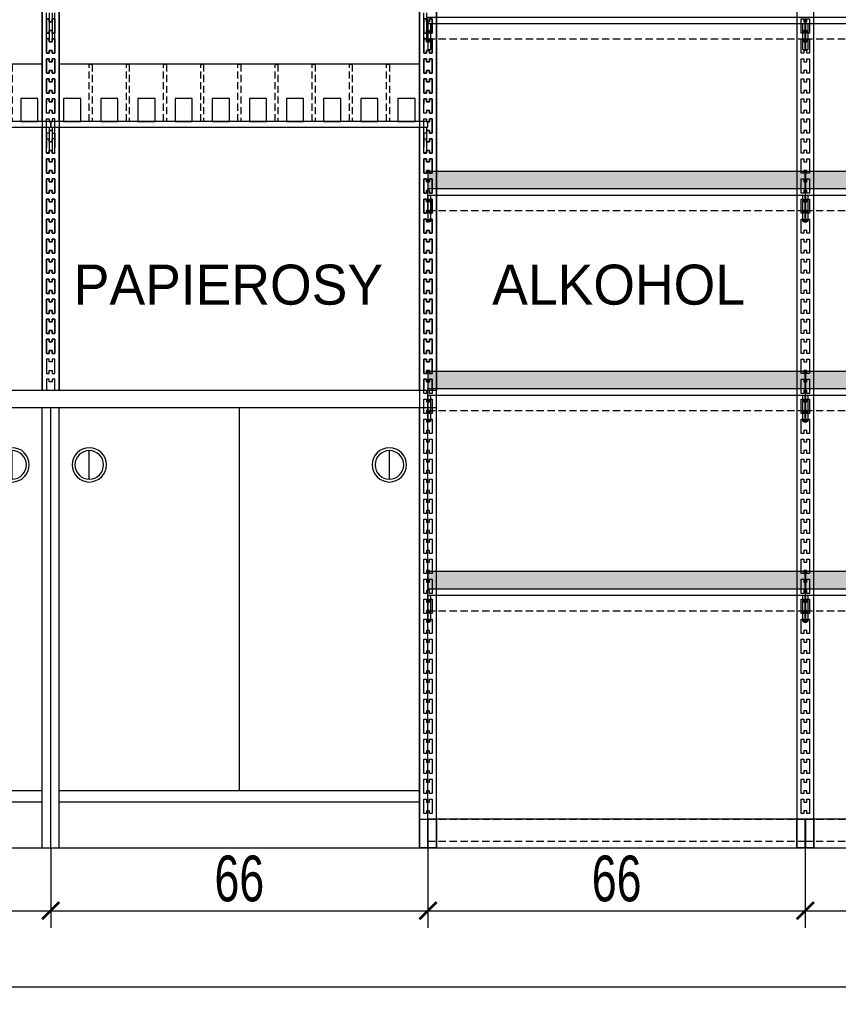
# Model space of a CAD drawing. Header units: centimetres. Extents: x 4120 to 19220, y -7417 to 180.
# Tile 76 of 223: x 12056 to 12199, y -6727 to -6555. Entities that reach past the tile are written whole.
import ezdxf

# ---------------------------------------------------------------- set-up
doc = ezdxf.new("R2010")
doc.units = ezdxf.units.CM
doc.linetypes.add('( Hidden )', pattern=[0.375, 0.25, -0.125])
doc.linetypes.add('DASHED', pattern=[19.05, 12.7, -6.35])
doc.styles.add('Arial', font='arial.ttf', dxfattribs={"height": 25})
doc.styles.add('SIMPLEX', font='arial.ttf', dxfattribs={"width": 0.7, "height": 8})
doc.styles.get("Standard").update_dxf_attribs({"font": 'arial.ttf'})
doc.dimstyles.new('1', dxfattribs={"dimscale": 3, "dimtxt": 2, "dimasz": 1, "dimexe": 1, "dimexo": 0, "dimgap": 0.5, "dimtad": 1, "dimdec": 0, "dimdsep": 46, "dimtxsty": 'Standard', "dimblk": 'ARCHTICK', "dimcen": 0.5, "dimdle": 1, "dimclrd": 5, "dimclre": 5, "dimclrt": 5, "dimadec": 0, "dimazin": 2, "dimtfac": 1, "dimtdec": 0, "dimtofl": 0, "dimtmove": 0, "dimatfit": 3, "dimldrblk": 'OBLIQUE', "dimfxl": 1, "dimtvp": 0.5, "dimtolj": 1, "dimtzin": 0, "dimlwd": -1, "dimarcsym": 0})

# ---------------------------------------------------------------- blocks, each defined once
blk = doc.blocks.new('_ArchTick')
at = {"color": 0, "linetype": 'ByBlock', "const_width": 0.15}
blk.add_lwpolyline([(-0.5, -0.5), (0.5, 0.5)], dxfattribs=at)
blk = doc.blocks.new('*D1076')
at = {"color": 5, "lineweight": -2}
for p, q in [((11317.58, -6699.99), (11317.58, -6727.34)), ((12492.58, -6699.99), (12492.58, -6727.34))]:
    blk.add_line(p, q, dxfattribs=at)
at = {"color": 5}
blk.add_line((12495.58, -6724.34), (11314.58, -6724.34), dxfattribs=at)
at = {"layer": 'Defpoints', "color": 0}
for p in [(11317.58, -6699.99), (12492.58, -6699.99), (11317.58, -6724.34)]:
    blk.add_point(p, dxfattribs=at)
at = {"color": 5, "xscale": 3, "yscale": 3, "zscale": 3}
for p, rotation in [((11317.58, -6724.34), 179.9999999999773), ((12492.58, -6724.34), 359.9999999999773)]:
    blk.add_blockref('_ArchTick', p, dxfattribs=dict(at, rotation=rotation))
at = {"color": 5, "insert": (11905.08, -6718.76), "char_height": 8, "attachment_point": 5, "style": 'SIMPLEX'}
blk.add_mtext('\\A1;\\A1;1175', dxfattribs=at)
blk = doc.blocks.new('_Oblique')
at = {"color": 0, "linetype": 'ByBlock', "lineweight": -2}
blk.add_line((-0.5, -0.5), (0.5, 0.5), dxfattribs=at)
blk = doc.blocks.new('Ogranicznik plexi front 66')
h = blk.add_hatch(color=252)
h.set_gradient(color1=(148, 148, 148), rotation=135, tint=1, name='CYLINDER')
h.paths.add_polyline_path([(0, 3), (0, 0), (66, 0), (66, 3)])
blk.add_lwpolyline([(0, 0), (66, 0), (66, 3), (0, 3)], close=True)
blk = doc.blocks.new('fdsf')
at = {"color": 8}
for points in [[(18876.37, 15854.81), (18876.37, 15614.81), (18879.37, 15614.81), (18879.37, 15854.81), (18876.37, 15854.81)], [(18942.37, 15854.81), (18942.37, 15614.81), (18945.37, 15614.81), (18945.37, 15854.81), (18942.37, 15854.81)]]:
    blk.add_lwpolyline(points, dxfattribs=at)
at = {"color": 8, "ltscale": 0.002}
for points in [[(18877.12, 15759.81), (18877.62, 15759.81), (18877.62, 15759.31), (18878.12, 15759.31), (18878.12, 15759.81), (18878.62, 15759.81), (18878.62, 15757.31), (18878.12, 15757.31), (18878.12, 15757.81), (18877.62, 15757.81), (18877.62, 15757.31), (18877.12, 15757.31)], [(18943.12, 15759.81), (18943.62, 15759.81), (18943.62, 15759.31), (18944.12, 15759.31), (18944.12, 15759.81), (18944.62, 15759.81), (18944.62, 15757.31), (18944.12, 15757.31), (18944.12, 15757.81), (18943.62, 15757.81), (18943.62, 15757.31), (18943.12, 15757.31)], [(18877.12, 15756.31), (18877.62, 15756.31), (18877.62, 15755.81), (18878.12, 15755.81), (18878.12, 15756.31), (18878.62, 15756.31), (18878.62, 15753.81), (18878.12, 15753.81), (18878.12, 15754.31), (18877.62, 15754.31), (18877.62, 15753.81), (18877.12, 15753.81)], [(18943.12, 15756.31), (18943.62, 15756.31), (18943.62, 15755.81), (18944.12, 15755.81), (18944.12, 15756.31), (18944.62, 15756.31), (18944.62, 15753.81), (18944.12, 15753.81), (18944.12, 15754.31), (18943.62, 15754.31), (18943.62, 15753.81), (18943.12, 15753.81)], [(18877.12, 15752.81), (18877.62, 15752.81), (18877.62, 15752.31), (18878.12, 15752.31), (18878.12, 15752.81), (18878.62, 15752.81), (18878.62, 15750.31), (18878.12, 15750.31), (18878.12, 15750.81), (18877.62, 15750.81), (18877.62, 15750.31), (18877.12, 15750.31)], [(18943.12, 15752.81), (18943.62, 15752.81), (18943.62, 15752.31), (18944.12, 15752.31), (18944.12, 15752.81), (18944.62, 15752.81), (18944.62, 15750.31), (18944.12, 15750.31), (18944.12, 15750.81), (18943.62, 15750.81), (18943.62, 15750.31), (18943.12, 15750.31)], [(18877.12, 15749.31), (18877.62, 15749.31), (18877.62, 15748.81), (18878.12, 15748.81), (18878.12, 15749.31), (18878.62, 15749.31), (18878.62, 15746.81), (18878.12, 15746.81), (18878.12, 15747.31), (18877.62, 15747.31), (18877.62, 15746.81), (18877.12, 15746.81)], [(18943.12, 15749.31), (18943.62, 15749.31), (18943.62, 15748.81), (18944.12, 15748.81), (18944.12, 15749.31), (18944.62, 15749.31), (18944.62, 15746.81), (18944.12, 15746.81), (18944.12, 15747.31), (18943.62, 15747.31), (18943.62, 15746.81), (18943.12, 15746.81)], [(18877.12, 15745.81), (18877.62, 15745.81), (18877.62, 15745.31), (18878.12, 15745.31), (18878.12, 15745.81), (18878.62, 15745.81), (18878.62, 15743.31), (18878.12, 15743.31), (18878.12, 15743.81), (18877.62, 15743.81), (18877.62, 15743.31), (18877.12, 15743.31)], [(18943.12, 15745.81), (18943.62, 15745.81), (18943.62, 15745.31), (18944.12, 15745.31), (18944.12, 15745.81), (18944.62, 15745.81), (18944.62, 15743.31), (18944.12, 15743.31), (18944.12, 15743.81), (18943.62, 15743.81), (18943.62, 15743.31), (18943.12, 15743.31)], [(18877.12, 15742.31), (18877.62, 15742.31), (18877.62, 15741.81), (18878.12, 15741.81), (18878.12, 15742.31), (18878.62, 15742.31), (18878.62, 15739.81), (18878.12, 15739.81), (18878.12, 15740.31), (18877.62, 15740.31), (18877.62, 15739.81), (18877.12, 15739.81)], [(18943.12, 15742.31), (18943.62, 15742.31), (18943.62, 15741.81), (18944.12, 15741.81), (18944.12, 15742.31), (18944.62, 15742.31), (18944.62, 15739.81), (18944.12, 15739.81), (18944.12, 15740.31), (18943.62, 15740.31), (18943.62, 15739.81), (18943.12, 15739.81)], [(18877.12, 15738.81), (18877.62, 15738.81), (18877.62, 15738.31), (18878.12, 15738.31), (18878.12, 15738.81), (18878.62, 15738.81), (18878.62, 15736.31), (18878.12, 15736.31), (18878.12, 15736.81), (18877.62, 15736.81), (18877.62, 15736.31), (18877.12, 15736.31)], [(18943.12, 15738.81), (18943.62, 15738.81), (18943.62, 15738.31), (18944.12, 15738.31), (18944.12, 15738.81), (18944.62, 15738.81), (18944.62, 15736.31), (18944.12, 15736.31), (18944.12, 15736.81), (18943.62, 15736.81), (18943.62, 15736.31), (18943.12, 15736.31)], [(18877.12, 15735.31), (18877.62, 15735.31), (18877.62, 15734.81), (18878.12, 15734.81), (18878.12, 15735.31), (18878.62, 15735.31), (18878.62, 15732.81), (18878.12, 15732.81), (18878.12, 15733.31), (18877.62, 15733.31), (18877.62, 15732.81), (18877.12, 15732.81)], [(18943.12, 15735.31), (18943.62, 15735.31), (18943.62, 15734.81), (18944.12, 15734.81), (18944.12, 15735.31), (18944.62, 15735.31), (18944.62, 15732.81), (18944.12, 15732.81), (18944.12, 15733.31), (18943.62, 15733.31), (18943.62, 15732.81), (18943.12, 15732.81)], [(18877.12, 15731.81), (18877.62, 15731.81), (18877.62, 15731.31), (18878.12, 15731.31), (18878.12, 15731.81), (18878.62, 15731.81), (18878.62, 15729.31), (18878.12, 15729.31), (18878.12, 15729.81), (18877.62, 15729.81), (18877.62, 15729.31), (18877.12, 15729.31)], [(18943.12, 15731.81), (18943.62, 15731.81), (18943.62, 15731.31), (18944.12, 15731.31), (18944.12, 15731.81), (18944.62, 15731.81), (18944.62, 15729.31), (18944.12, 15729.31), (18944.12, 15729.81), (18943.62, 15729.81), (18943.62, 15729.31), (18943.12, 15729.31)], [(18877.12, 15728.31), (18877.62, 15728.31), (18877.62, 15727.81), (18878.12, 15727.81), (18878.12, 15728.31), (18878.62, 15728.31), (18878.62, 15725.81), (18878.12, 15725.81), (18878.12, 15726.31), (18877.62, 15726.31), (18877.62, 15725.81), (18877.12, 15725.81)], [(18943.12, 15728.31), (18943.62, 15728.31), (18943.62, 15727.81), (18944.12, 15727.81), (18944.12, 15728.31), (18944.62, 15728.31), (18944.62, 15725.81), (18944.12, 15725.81), (18944.12, 15726.31), (18943.62, 15726.31), (18943.62, 15725.81), (18943.12, 15725.81)], [(18877.12, 15724.81), (18877.62, 15724.81), (18877.62, 15724.31), (18878.12, 15724.31), (18878.12, 15724.81), (18878.62, 15724.81), (18878.62, 15722.31), (18878.12, 15722.31), (18878.12, 15722.81), (18877.62, 15722.81), (18877.62, 15722.31), (18877.12, 15722.31)], [(18943.12, 15724.81), (18943.62, 15724.81), (18943.62, 15724.31), (18944.12, 15724.31), (18944.12, 15724.81), (18944.62, 15724.81), (18944.62, 15722.31), (18944.12, 15722.31), (18944.12, 15722.81), (18943.62, 15722.81), (18943.62, 15722.31), (18943.12, 15722.31)], [(18877.12, 15721.31), (18877.62, 15721.31), (18877.62, 15720.81), (18878.12, 15720.81), (18878.12, 15721.31), (18878.62, 15721.31), (18878.62, 15718.81), (18878.12, 15718.81), (18878.12, 15719.31), (18877.62, 15719.31), (18877.62, 15718.81), (18877.12, 15718.81)], [(18943.12, 15721.31), (18943.62, 15721.31), (18943.62, 15720.81), (18944.12, 15720.81), (18944.12, 15721.31), (18944.62, 15721.31), (18944.62, 15718.81), (18944.12, 15718.81), (18944.12, 15719.31), (18943.62, 15719.31), (18943.62, 15718.81), (18943.12, 15718.81)], [(18877.12, 15717.81), (18877.62, 15717.81), (18877.62, 15717.31), (18878.12, 15717.31), (18878.12, 15717.81), (18878.62, 15717.81), (18878.62, 15715.31), (18878.12, 15715.31), (18878.12, 15715.81), (18877.62, 15715.81), (18877.62, 15715.31), (18877.12, 15715.31)], [(18943.12, 15717.81), (18943.62, 15717.81), (18943.62, 15717.31), (18944.12, 15717.31), (18944.12, 15717.81), (18944.62, 15717.81), (18944.62, 15715.31), (18944.12, 15715.31), (18944.12, 15715.81), (18943.62, 15715.81), (18943.62, 15715.31), (18943.12, 15715.31)], [(18877.12, 15714.31), (18877.62, 15714.31), (18877.62, 15713.81), (18878.12, 15713.81), (18878.12, 15714.31), (18878.62, 15714.31), (18878.62, 15711.81), (18878.12, 15711.81), (18878.12, 15712.31), (18877.62, 15712.31), (18877.62, 15711.81), (18877.12, 15711.81)], [(18943.12, 15714.31), (18943.62, 15714.31), (18943.62, 15713.81), (18944.12, 15713.81), (18944.12, 15714.31), (18944.62, 15714.31), (18944.62, 15711.81), (18944.12, 15711.81), (18944.12, 15712.31), (18943.62, 15712.31), (18943.62, 15711.81), (18943.12, 15711.81)], [(18877.12, 15710.81), (18877.62, 15710.81), (18877.62, 15710.31), (18878.12, 15710.31), (18878.12, 15710.81), (18878.62, 15710.81), (18878.62, 15708.31), (18878.12, 15708.31), (18878.12, 15708.81), (18877.62, 15708.81), (18877.62, 15708.31), (18877.12, 15708.31)], [(18943.12, 15710.81), (18943.62, 15710.81), (18943.62, 15710.31), (18944.12, 15710.31), (18944.12, 15710.81), (18944.62, 15710.81), (18944.62, 15708.31), (18944.12, 15708.31), (18944.12, 15708.81), (18943.62, 15708.81), (18943.62, 15708.31), (18943.12, 15708.31)], [(18877.12, 15707.31), (18877.62, 15707.31), (18877.62, 15706.81), (18878.12, 15706.81), (18878.12, 15707.31), (18878.62, 15707.31), (18878.62, 15704.81), (18878.12, 15704.81), (18878.12, 15705.31), (18877.62, 15705.31), (18877.62, 15704.81), (18877.12, 15704.81)], [(18943.12, 15707.31), (18943.62, 15707.31), (18943.62, 15706.81), (18944.12, 15706.81), (18944.12, 15707.31), (18944.62, 15707.31), (18944.62, 15704.81), (18944.12, 15704.81), (18944.12, 15705.31), (18943.62, 15705.31), (18943.62, 15704.81), (18943.12, 15704.81)], [(18877.12, 15703.81), (18877.62, 15703.81), (18877.62, 15703.31), (18878.12, 15703.31), (18878.12, 15703.81), (18878.62, 15703.81), (18878.62, 15701.31), (18878.12, 15701.31), (18878.12, 15701.81), (18877.62, 15701.81), (18877.62, 15701.31), (18877.12, 15701.31)], [(18943.12, 15703.81), (18943.62, 15703.81), (18943.62, 15703.31), (18944.12, 15703.31), (18944.12, 15703.81), (18944.62, 15703.81), (18944.62, 15701.31), (18944.12, 15701.31), (18944.12, 15701.81), (18943.62, 15701.81), (18943.62, 15701.31), (18943.12, 15701.31)], [(18877.12, 15700.31), (18877.62, 15700.31), (18877.62, 15699.81), (18878.12, 15699.81), (18878.12, 15700.31), (18878.62, 15700.31), (18878.62, 15697.81), (18878.12, 15697.81), (18878.12, 15698.31), (18877.62, 15698.31), (18877.62, 15697.81), (18877.12, 15697.81)], [(18943.12, 15700.31), (18943.62, 15700.31), (18943.62, 15699.81), (18944.12, 15699.81), (18944.12, 15700.31), (18944.62, 15700.31), (18944.62, 15697.81), (18944.12, 15697.81), (18944.12, 15698.31), (18943.62, 15698.31), (18943.62, 15697.81), (18943.12, 15697.81)], [(18877.12, 15696.81), (18877.62, 15696.81), (18877.62, 15696.31), (18878.12, 15696.31), (18878.12, 15696.81), (18878.62, 15696.81), (18878.62, 15694.31), (18878.12, 15694.31), (18878.12, 15694.81), (18877.62, 15694.81), (18877.62, 15694.31), (18877.12, 15694.31)], [(18943.12, 15696.81), (18943.62, 15696.81), (18943.62, 15696.31), (18944.12, 15696.31), (18944.12, 15696.81), (18944.62, 15696.81), (18944.62, 15694.31), (18944.12, 15694.31), (18944.12, 15694.81), (18943.62, 15694.81), (18943.62, 15694.31), (18943.12, 15694.31)], [(18877.12, 15693.31), (18877.62, 15693.31), (18877.62, 15692.81), (18878.12, 15692.81), (18878.12, 15693.31), (18878.62, 15693.31), (18878.62, 15690.81), (18878.12, 15690.81), (18878.12, 15691.31), (18877.62, 15691.31), (18877.62, 15690.81), (18877.12, 15690.81)], [(18943.12, 15693.31), (18943.62, 15693.31), (18943.62, 15692.81), (18944.12, 15692.81), (18944.12, 15693.31), (18944.62, 15693.31), (18944.62, 15690.81), (18944.12, 15690.81), (18944.12, 15691.31), (18943.62, 15691.31), (18943.62, 15690.81), (18943.12, 15690.81)], [(18877.12, 15689.81), (18877.62, 15689.81), (18877.62, 15689.31), (18878.12, 15689.31), (18878.12, 15689.81), (18878.62, 15689.81), (18878.62, 15687.31), (18878.12, 15687.31), (18878.12, 15687.81), (18877.62, 15687.81), (18877.62, 15687.31), (18877.12, 15687.31)], [(18943.12, 15689.81), (18943.62, 15689.81), (18943.62, 15689.31), (18944.12, 15689.31), (18944.12, 15689.81), (18944.62, 15689.81), (18944.62, 15687.31), (18944.12, 15687.31), (18944.12, 15687.81), (18943.62, 15687.81), (18943.62, 15687.31), (18943.12, 15687.31)], [(18877.12, 15686.31), (18877.62, 15686.31), (18877.62, 15685.81), (18878.12, 15685.81), (18878.12, 15686.31), (18878.62, 15686.31), (18878.62, 15683.81), (18878.12, 15683.81), (18878.12, 15684.31), (18877.62, 15684.31), (18877.62, 15683.81), (18877.12, 15683.81)], [(18943.12, 15686.31), (18943.62, 15686.31), (18943.62, 15685.81), (18944.12, 15685.81), (18944.12, 15686.31), (18944.62, 15686.31), (18944.62, 15683.81), (18944.12, 15683.81), (18944.12, 15684.31), (18943.62, 15684.31), (18943.62, 15683.81), (18943.12, 15683.81)], [(18877.12, 15682.81), (18877.62, 15682.81), (18877.62, 15682.31), (18878.12, 15682.31), (18878.12, 15682.81), (18878.62, 15682.81), (18878.62, 15680.31), (18878.12, 15680.31), (18878.12, 15680.81), (18877.62, 15680.81), (18877.62, 15680.31), (18877.12, 15680.31)], [(18943.12, 15682.81), (18943.62, 15682.81), (18943.62, 15682.31), (18944.12, 15682.31), (18944.12, 15682.81), (18944.62, 15682.81), (18944.62, 15680.31), (18944.12, 15680.31), (18944.12, 15680.81), (18943.62, 15680.81), (18943.62, 15680.31), (18943.12, 15680.31)], [(18877.12, 15679.31), (18877.62, 15679.31), (18877.62, 15678.81), (18878.12, 15678.81), (18878.12, 15679.31), (18878.62, 15679.31), (18878.62, 15676.81), (18878.12, 15676.81), (18878.12, 15677.31), (18877.62, 15677.31), (18877.62, 15676.81), (18877.12, 15676.81)], [(18943.12, 15679.31), (18943.62, 15679.31), (18943.62, 15678.81), (18944.12, 15678.81), (18944.12, 15679.31), (18944.62, 15679.31), (18944.62, 15676.81), (18944.12, 15676.81), (18944.12, 15677.31), (18943.62, 15677.31), (18943.62, 15676.81), (18943.12, 15676.81)], [(18877.12, 15675.81), (18877.62, 15675.81), (18877.62, 15675.31), (18878.12, 15675.31), (18878.12, 15675.81), (18878.62, 15675.81), (18878.62, 15673.31), (18878.12, 15673.31), (18878.12, 15673.81), (18877.62, 15673.81), (18877.62, 15673.31), (18877.12, 15673.31)], [(18943.12, 15675.81), (18943.62, 15675.81), (18943.62, 15675.31), (18944.12, 15675.31), (18944.12, 15675.81), (18944.62, 15675.81), (18944.62, 15673.31), (18944.12, 15673.31), (18944.12, 15673.81), (18943.62, 15673.81), (18943.62, 15673.31), (18943.12, 15673.31)], [(18877.12, 15672.31), (18877.62, 15672.31), (18877.62, 15671.81), (18878.12, 15671.81), (18878.12, 15672.31), (18878.62, 15672.31), (18878.62, 15669.81), (18878.12, 15669.81), (18878.12, 15670.31), (18877.62, 15670.31), (18877.62, 15669.81), (18877.12, 15669.81)], [(18943.12, 15672.31), (18943.62, 15672.31), (18943.62, 15671.81), (18944.12, 15671.81), (18944.12, 15672.31), (18944.62, 15672.31), (18944.62, 15669.81), (18944.12, 15669.81), (18944.12, 15670.31), (18943.62, 15670.31), (18943.62, 15669.81), (18943.12, 15669.81)], [(18877.12, 15668.81), (18877.62, 15668.81), (18877.62, 15668.31), (18878.12, 15668.31), (18878.12, 15668.81), (18878.62, 15668.81), (18878.62, 15666.31), (18878.12, 15666.31), (18878.12, 15666.81), (18877.62, 15666.81), (18877.62, 15666.31), (18877.12, 15666.31)], [(18943.12, 15668.81), (18943.62, 15668.81), (18943.62, 15668.31), (18944.12, 15668.31), (18944.12, 15668.81), (18944.62, 15668.81), (18944.62, 15666.31), (18944.12, 15666.31), (18944.12, 15666.81), (18943.62, 15666.81), (18943.62, 15666.31), (18943.12, 15666.31)], [(18877.12, 15665.31), (18877.62, 15665.31), (18877.62, 15664.81), (18878.12, 15664.81), (18878.12, 15665.31), (18878.62, 15665.31), (18878.62, 15662.81), (18878.12, 15662.81), (18878.12, 15663.31), (18877.62, 15663.31), (18877.62, 15662.81), (18877.12, 15662.81)], [(18943.12, 15665.31), (18943.62, 15665.31), (18943.62, 15664.81), (18944.12, 15664.81), (18944.12, 15665.31), (18944.62, 15665.31), (18944.62, 15662.81), (18944.12, 15662.81), (18944.12, 15663.31), (18943.62, 15663.31), (18943.62, 15662.81), (18943.12, 15662.81)], [(18877.12, 15661.81), (18877.62, 15661.81), (18877.62, 15661.31), (18878.12, 15661.31), (18878.12, 15661.81), (18878.62, 15661.81), (18878.62, 15659.31), (18878.12, 15659.31), (18878.12, 15659.81), (18877.62, 15659.81), (18877.62, 15659.31), (18877.12, 15659.31)], [(18943.12, 15661.81), (18943.62, 15661.81), (18943.62, 15661.31), (18944.12, 15661.31), (18944.12, 15661.81), (18944.62, 15661.81), (18944.62, 15659.31), (18944.12, 15659.31), (18944.12, 15659.81), (18943.62, 15659.81), (18943.62, 15659.31), (18943.12, 15659.31)], [(18877.12, 15658.31), (18877.62, 15658.31), (18877.62, 15657.81), (18878.12, 15657.81), (18878.12, 15658.31), (18878.62, 15658.31), (18878.62, 15655.81), (18878.12, 15655.81), (18878.12, 15656.31), (18877.62, 15656.31), (18877.62, 15655.81), (18877.12, 15655.81)], [(18943.12, 15658.31), (18943.62, 15658.31), (18943.62, 15657.81), (18944.12, 15657.81), (18944.12, 15658.31), (18944.62, 15658.31), (18944.62, 15655.81), (18944.12, 15655.81), (18944.12, 15656.31), (18943.62, 15656.31), (18943.62, 15655.81), (18943.12, 15655.81)], [(18877.12, 15654.81), (18877.62, 15654.81), (18877.62, 15654.31), (18878.12, 15654.31), (18878.12, 15654.81), (18878.62, 15654.81), (18878.62, 15652.31), (18878.12, 15652.31), (18878.12, 15652.81), (18877.62, 15652.81), (18877.62, 15652.31), (18877.12, 15652.31)], [(18943.12, 15654.81), (18943.62, 15654.81), (18943.62, 15654.31), (18944.12, 15654.31), (18944.12, 15654.81), (18944.62, 15654.81), (18944.62, 15652.31), (18944.12, 15652.31), (18944.12, 15652.81), (18943.62, 15652.81), (18943.62, 15652.31), (18943.12, 15652.31)], [(18877.12, 15651.31), (18877.62, 15651.31), (18877.62, 15650.81), (18878.12, 15650.81), (18878.12, 15651.31), (18878.62, 15651.31), (18878.62, 15648.81), (18878.12, 15648.81), (18878.12, 15649.31), (18877.62, 15649.31), (18877.62, 15648.81), (18877.12, 15648.81)], [(18943.12, 15651.31), (18943.62, 15651.31), (18943.62, 15650.81), (18944.12, 15650.81), (18944.12, 15651.31), (18944.62, 15651.31), (18944.62, 15648.81), (18944.12, 15648.81), (18944.12, 15649.31), (18943.62, 15649.31), (18943.62, 15648.81), (18943.12, 15648.81)], [(18877.12, 15647.81), (18877.62, 15647.81), (18877.62, 15647.31), (18878.12, 15647.31), (18878.12, 15647.81), (18878.62, 15647.81), (18878.62, 15645.31), (18878.12, 15645.31), (18878.12, 15645.81), (18877.62, 15645.81), (18877.62, 15645.31), (18877.12, 15645.31)], [(18943.12, 15647.81), (18943.62, 15647.81), (18943.62, 15647.31), (18944.12, 15647.31), (18944.12, 15647.81), (18944.62, 15647.81), (18944.62, 15645.31), (18944.12, 15645.31), (18944.12, 15645.81), (18943.62, 15645.81), (18943.62, 15645.31), (18943.12, 15645.31)], [(18877.12, 15644.31), (18877.62, 15644.31), (18877.62, 15643.81), (18878.12, 15643.81), (18878.12, 15644.31), (18878.62, 15644.31), (18878.62, 15641.81), (18878.12, 15641.81), (18878.12, 15642.31), (18877.62, 15642.31), (18877.62, 15641.81), (18877.12, 15641.81)], [(18943.12, 15644.31), (18943.62, 15644.31), (18943.62, 15643.81), (18944.12, 15643.81), (18944.12, 15644.31), (18944.62, 15644.31), (18944.62, 15641.81), (18944.12, 15641.81), (18944.12, 15642.31), (18943.62, 15642.31), (18943.62, 15641.81), (18943.12, 15641.81)], [(18877.12, 15640.81), (18877.62, 15640.81), (18877.62, 15640.31), (18878.12, 15640.31), (18878.12, 15640.81), (18878.62, 15640.81), (18878.62, 15638.31), (18878.12, 15638.31), (18878.12, 15638.81), (18877.62, 15638.81), (18877.62, 15638.31), (18877.12, 15638.31)], [(18943.12, 15640.81), (18943.62, 15640.81), (18943.62, 15640.31), (18944.12, 15640.31), (18944.12, 15640.81), (18944.62, 15640.81), (18944.62, 15638.31), (18944.12, 15638.31), (18944.12, 15638.81), (18943.62, 15638.81), (18943.62, 15638.31), (18943.12, 15638.31)], [(18877.12, 15637.31), (18877.62, 15637.31), (18877.62, 15636.81), (18878.12, 15636.81), (18878.12, 15637.31), (18878.62, 15637.31), (18878.62, 15634.81), (18878.12, 15634.81), (18878.12, 15635.31), (18877.62, 15635.31), (18877.62, 15634.81), (18877.12, 15634.81)], [(18943.12, 15637.31), (18943.62, 15637.31), (18943.62, 15636.81), (18944.12, 15636.81), (18944.12, 15637.31), (18944.62, 15637.31), (18944.62, 15634.81), (18944.12, 15634.81), (18944.12, 15635.31), (18943.62, 15635.31), (18943.62, 15634.81), (18943.12, 15634.81)], [(18877.12, 15633.81), (18877.62, 15633.81), (18877.62, 15633.31), (18878.12, 15633.31), (18878.12, 15633.81), (18878.62, 15633.81), (18878.62, 15631.31), (18878.12, 15631.31), (18878.12, 15631.81), (18877.62, 15631.81), (18877.62, 15631.31), (18877.12, 15631.31)], [(18943.12, 15633.81), (18943.62, 15633.81), (18943.62, 15633.31), (18944.12, 15633.31), (18944.12, 15633.81), (18944.62, 15633.81), (18944.62, 15631.31), (18944.12, 15631.31), (18944.12, 15631.81), (18943.62, 15631.81), (18943.62, 15631.31), (18943.12, 15631.31)], [(18877.12, 15630.31), (18877.62, 15630.31), (18877.62, 15629.81), (18878.12, 15629.81), (18878.12, 15630.31), (18878.62, 15630.31), (18878.62, 15627.81), (18878.12, 15627.81), (18878.12, 15628.31), (18877.62, 15628.31), (18877.62, 15627.81), (18877.12, 15627.81)], [(18943.12, 15630.31), (18943.62, 15630.31), (18943.62, 15629.81), (18944.12, 15629.81), (18944.12, 15630.31), (18944.62, 15630.31), (18944.62, 15627.81), (18944.12, 15627.81), (18944.12, 15628.31), (18943.62, 15628.31), (18943.62, 15627.81), (18943.12, 15627.81)], [(18877.12, 15626.81), (18877.62, 15626.81), (18877.62, 15626.31), (18878.12, 15626.31), (18878.12, 15626.81), (18878.62, 15626.81), (18878.62, 15624.31), (18878.12, 15624.31), (18878.12, 15624.81), (18877.62, 15624.81), (18877.62, 15624.31), (18877.12, 15624.31)], [(18943.12, 15626.81), (18943.62, 15626.81), (18943.62, 15626.31), (18944.12, 15626.31), (18944.12, 15626.81), (18944.62, 15626.81), (18944.62, 15624.31), (18944.12, 15624.31), (18944.12, 15624.81), (18943.62, 15624.81), (18943.62, 15624.31), (18943.12, 15624.31)], [(18877.12, 15623.31), (18877.62, 15623.31), (18877.62, 15622.81), (18878.12, 15622.81), (18878.12, 15623.31), (18878.62, 15623.31), (18878.62, 15620.81), (18878.12, 15620.81), (18878.12, 15621.31), (18877.62, 15621.31), (18877.62, 15620.81), (18877.12, 15620.81)], [(18943.12, 15623.31), (18943.62, 15623.31), (18943.62, 15622.81), (18944.12, 15622.81), (18944.12, 15623.31), (18944.62, 15623.31), (18944.62, 15620.81), (18944.12, 15620.81), (18944.12, 15621.31), (18943.62, 15621.31), (18943.62, 15620.81), (18943.12, 15620.81)]]:
    blk.add_lwpolyline(points, close=True, dxfattribs=at)
for points in [[(18877.87, 15760.14), (18943.87, 15760.14), (18943.87, 15758.94), (18877.87, 15758.94)], [(18878.37, 15758.94), (18877.87, 15758.94), (18877.87, 15754.45), (18878.37, 15754.45)], [(18943.87, 15758.94), (18943.37, 15758.94), (18943.37, 15754.45), (18943.87, 15754.45)], [(18877.87, 15730.14), (18943.87, 15730.14), (18943.87, 15733.14), (18877.87, 15733.14)], [(18877.87, 15730.14), (18943.87, 15730.14), (18943.87, 15728.94), (18877.87, 15728.94)], [(18878.37, 15728.94), (18877.87, 15728.94), (18877.87, 15724.45), (18878.37, 15724.45)], [(18943.87, 15728.94), (18943.37, 15728.94), (18943.37, 15724.45), (18943.87, 15724.45)], [(18877.87, 15695.14), (18943.87, 15695.14), (18943.87, 15698.14), (18877.87, 15698.14)], [(18877.87, 15695.14), (18943.87, 15695.14), (18943.87, 15693.94), (18877.87, 15693.94)], [(18878.37, 15693.94), (18877.87, 15693.94), (18877.87, 15689.45), (18878.37, 15689.45)], [(18943.87, 15693.94), (18943.37, 15693.94), (18943.37, 15689.45), (18943.87, 15689.45)], [(18877.87, 15660.14), (18943.87, 15660.14), (18943.87, 15663.14), (18877.87, 15663.14)], [(18877.87, 15660.14), (18943.87, 15660.14), (18943.87, 15658.94), (18877.87, 15658.94)], [(18878.37, 15658.94), (18877.87, 15658.94), (18877.87, 15654.45), (18878.37, 15654.45)], [(18943.87, 15658.94), (18943.37, 15658.94), (18943.37, 15654.45), (18943.87, 15654.45)], [(18877.87, 15614.81), (18943.87, 15614.81), (18943.87, 15619.81), (18877.87, 15619.81)]]:
    blk.add_lwpolyline(points, close=True)
at = {"color": 253, "linetype": 'DASHED', "ltscale": 0.1, "true_color": 0xb3b3b3}
for points in [[(18877.87, 15760.14), (18943.87, 15760.14), (18943.87, 15756.24), (18877.87, 15756.24)], [(18877.87, 15730.14), (18943.87, 15730.14), (18943.87, 15726.24), (18877.87, 15726.24)], [(18877.87, 15695.14), (18943.87, 15695.14), (18943.87, 15691.24), (18877.87, 15691.24)], [(18877.87, 15660.14), (18943.87, 15660.14), (18943.87, 15656.24), (18877.87, 15656.24)], [(18877.87, 15619.81), (18943.87, 15619.81), (18943.87, 15615.91), (18877.87, 15615.91)]]:
    blk.add_lwpolyline(points, close=True, dxfattribs=at)
at = {"color": 8}
for points in [[(18876.37, 15619.81), (18879.37, 15619.81), (18879.37, 15614.81), (18876.37, 15614.81)], [(18942.37, 15619.81), (18945.37, 15619.81), (18945.37, 15614.81), (18942.37, 15614.81)]]:
    blk.add_lwpolyline(points, close=True, dxfattribs=at)
for p in [(18877.87, 15730.14), (18877.87, 15695.14), (18877.87, 15660.14)]:
    blk.add_blockref('Ogranicznik plexi front 66', p)
blk = doc.blocks.new('BLOK 240-66-01')
for p, q in [((6.75, 54), (6.75, 59)), ((59.25, 54), (59.25, 59))]:
    blk.add_line(p, q)
at = {"color": 8}
for points in [[(-1.5, 229.5), (-1.5, 69.5)], [(1.5, 116.57), (1.5, 229.5)], [(64.5, 116.57), (64.5, 229.5)], [(67.5, 229.5), (67.5, 69.5)], [(0.25, 135.57), (0.25, 131.07), (0.75, 131.07), (0.75, 135.57)], [(65.75, 135.57), (65.75, 131.07), (65.25, 131.07), (65.25, 135.57)], [(1.5, 126.57), (64.5, 126.57)], [(2.25, 116.57), (2.25, 120.57), (5.25, 120.57), (5.25, 116.57), (2.25, 116.57)], [(8.75, 116.57), (8.75, 120.57), (11.75, 120.57), (11.75, 116.57), (8.75, 116.57)], [(15.25, 116.57), (15.25, 120.57), (18.25, 120.57), (18.25, 116.57), (15.25, 116.57)], [(21.75, 116.57), (21.75, 120.57), (24.75, 120.57), (24.75, 116.57), (21.75, 116.57)], [(28.25, 116.57), (28.25, 120.57), (31.25, 120.57), (31.25, 116.57), (28.25, 116.57)], [(34.75, 116.57), (34.75, 120.57), (37.75, 120.57), (37.75, 116.57), (34.75, 116.57)], [(41.25, 116.57), (41.25, 120.57), (44.25, 120.57), (44.25, 116.57), (41.25, 116.57)], [(47.75, 116.57), (47.75, 120.57), (50.75, 120.57), (50.75, 116.57), (47.75, 116.57)], [(54.25, 116.57), (54.25, 120.57), (57.25, 120.57), (57.25, 116.57), (54.25, 116.57)], [(60.75, 116.57), (60.75, 120.57), (63.75, 120.57), (63.75, 116.57), (60.75, 116.57)], [(0.25, 115.57), (0.25, 111.07), (0.75, 111.07), (0.75, 115.57)], [(1.5, 69.5), (1.5, 115.57)], [(64.5, 69.5), (64.5, 115.57)], [(65.75, 115.57), (65.75, 111.07), (65.25, 111.07), (65.25, 115.57)]]:
    blk.add_lwpolyline(points, dxfattribs=at)
at = {"color": 8, "ltscale": 0.002}
for points in [[(-0.75, 134.5), (-0.25, 134.5), (-0.25, 134), (0.25, 134), (0.25, 134.5), (0.75, 134.5), (0.75, 132), (0.25, 132), (0.25, 132.5), (-0.25, 132.5), (-0.25, 132), (-0.75, 132)], [(66.75, 134.5), (66.25, 134.5), (66.25, 134), (65.75, 134), (65.75, 134.5), (65.25, 134.5), (65.25, 132), (65.75, 132), (65.75, 132.5), (66.25, 132.5), (66.25, 132), (66.75, 132)], [(-0.75, 131), (-0.25, 131), (-0.25, 130.5), (0.25, 130.5), (0.25, 131), (0.75, 131), (0.75, 128.5), (0.25, 128.5), (0.25, 129), (-0.25, 129), (-0.25, 128.5), (-0.75, 128.5)], [(66.75, 131), (66.25, 131), (66.25, 130.5), (65.75, 130.5), (65.75, 131), (65.25, 131), (65.25, 128.5), (65.75, 128.5), (65.75, 129), (66.25, 129), (66.25, 128.5), (66.75, 128.5)], [(-0.75, 127.5), (-0.25, 127.5), (-0.25, 127), (0.25, 127), (0.25, 127.5), (0.75, 127.5), (0.75, 125), (0.25, 125), (0.25, 125.5), (-0.25, 125.5), (-0.25, 125), (-0.75, 125)], [(66.75, 127.5), (66.25, 127.5), (66.25, 127), (65.75, 127), (65.75, 127.5), (65.25, 127.5), (65.25, 125), (65.75, 125), (65.75, 125.5), (66.25, 125.5), (66.25, 125), (66.75, 125)], [(-0.75, 124), (-0.25, 124), (-0.25, 123.5), (0.25, 123.5), (0.25, 124), (0.75, 124), (0.75, 121.5), (0.25, 121.5), (0.25, 122), (-0.25, 122), (-0.25, 121.5), (-0.75, 121.5)], [(66.75, 124), (66.25, 124), (66.25, 123.5), (65.75, 123.5), (65.75, 124), (65.25, 124), (65.25, 121.5), (65.75, 121.5), (65.75, 122), (66.25, 122), (66.25, 121.5), (66.75, 121.5)], [(0.75, 120.5), (0.25, 120.5), (0.25, 120), (-0.25, 120), (-0.25, 120.5), (-0.75, 120.5), (-0.75, 118), (-0.25, 118), (-0.25, 118.5), (0.25, 118.5), (0.25, 118), (0.75, 118)], [(66.75, 120.5), (66.25, 120.5), (66.25, 120), (65.75, 120), (65.75, 120.5), (65.25, 120.5), (65.25, 118), (65.75, 118), (65.75, 118.5), (66.25, 118.5), (66.25, 118), (66.75, 118)], [(-0.75, 110), (-0.25, 110), (-0.25, 109.5), (0.25, 109.5), (0.25, 110), (0.75, 110), (0.75, 107.5), (0.25, 107.5), (0.25, 108), (-0.25, 108), (-0.25, 107.5), (-0.75, 107.5)], [(66.75, 110), (66.25, 110), (66.25, 109.5), (65.75, 109.5), (65.75, 110), (65.25, 110), (65.25, 107.5), (65.75, 107.5), (65.75, 108), (66.25, 108), (66.25, 107.5), (66.75, 107.5)], [(-0.75, 106.5), (-0.25, 106.5), (-0.25, 106), (0.25, 106), (0.25, 106.5), (0.75, 106.5), (0.75, 104), (0.25, 104), (0.25, 104.5), (-0.25, 104.5), (-0.25, 104), (-0.75, 104)], [(66.75, 106.5), (66.25, 106.5), (66.25, 106), (65.75, 106), (65.75, 106.5), (65.25, 106.5), (65.25, 104), (65.75, 104), (65.75, 104.5), (66.25, 104.5), (66.25, 104), (66.75, 104)], [(-0.75, 103), (-0.25, 103), (-0.25, 102.5), (0.25, 102.5), (0.25, 103), (0.75, 103), (0.75, 100.5), (0.25, 100.5), (0.25, 101), (-0.25, 101), (-0.25, 100.5), (-0.75, 100.5)], [(66.75, 103), (66.25, 103), (66.25, 102.5), (65.75, 102.5), (65.75, 103), (65.25, 103), (65.25, 100.5), (65.75, 100.5), (65.75, 101), (66.25, 101), (66.25, 100.5), (66.75, 100.5)], [(-0.75, 99.5), (-0.25, 99.5), (-0.25, 99), (0.25, 99), (0.25, 99.5), (0.75, 99.5), (0.75, 97), (0.25, 97), (0.25, 97.5), (-0.25, 97.5), (-0.25, 97), (-0.75, 97)], [(66.75, 99.5), (66.25, 99.5), (66.25, 99), (65.75, 99), (65.75, 99.5), (65.25, 99.5), (65.25, 97), (65.75, 97), (65.75, 97.5), (66.25, 97.5), (66.25, 97), (66.75, 97)], [(-0.75, 96), (-0.25, 96), (-0.25, 95.5), (0.25, 95.5), (0.25, 96), (0.75, 96), (0.75, 93.5), (0.25, 93.5), (0.25, 94), (-0.25, 94), (-0.25, 93.5), (-0.75, 93.5)], [(66.75, 96), (66.25, 96), (66.25, 95.5), (65.75, 95.5), (65.75, 96), (65.25, 96), (65.25, 93.5), (65.75, 93.5), (65.75, 94), (66.25, 94), (66.25, 93.5), (66.75, 93.5)], [(-0.75, 92.5), (-0.25, 92.5), (-0.25, 92), (0.25, 92), (0.25, 92.5), (0.75, 92.5), (0.75, 90), (0.25, 90), (0.25, 90.5), (-0.25, 90.5), (-0.25, 90), (-0.75, 90)], [(66.75, 92.5), (66.25, 92.5), (66.25, 92), (65.75, 92), (65.75, 92.5), (65.25, 92.5), (65.25, 90), (65.75, 90), (65.75, 90.5), (66.25, 90.5), (66.25, 90), (66.75, 90)], [(-0.75, 89), (-0.25, 89), (-0.25, 88.5), (0.25, 88.5), (0.25, 89), (0.75, 89), (0.75, 86.5), (0.25, 86.5), (0.25, 87), (-0.25, 87), (-0.25, 86.5), (-0.75, 86.5)], [(66.75, 89), (66.25, 89), (66.25, 88.5), (65.75, 88.5), (65.75, 89), (65.25, 89), (65.25, 86.5), (65.75, 86.5), (65.75, 87), (66.25, 87), (66.25, 86.5), (66.75, 86.5)], [(-0.75, 85.5), (-0.25, 85.5), (-0.25, 85), (0.25, 85), (0.25, 85.5), (0.75, 85.5), (0.75, 83), (0.25, 83), (0.25, 83.5), (-0.25, 83.5), (-0.25, 83), (-0.75, 83)], [(66.75, 85.5), (66.25, 85.5), (66.25, 85), (65.75, 85), (65.75, 85.5), (65.25, 85.5), (65.25, 83), (65.75, 83), (65.75, 83.5), (66.25, 83.5), (66.25, 83), (66.75, 83)], [(-0.75, 82), (-0.25, 82), (-0.25, 81.5), (0.25, 81.5), (0.25, 82), (0.75, 82), (0.75, 79.5), (0.25, 79.5), (0.25, 80), (-0.25, 80), (-0.25, 79.5), (-0.75, 79.5)], [(66.75, 82), (66.25, 82), (66.25, 81.5), (65.75, 81.5), (65.75, 82), (65.25, 82), (65.25, 79.5), (65.75, 79.5), (65.75, 80), (66.25, 80), (66.25, 79.5), (66.75, 79.5)], [(-0.75, 78.5), (-0.25, 78.5), (-0.25, 78), (0.25, 78), (0.25, 78.5), (0.75, 78.5), (0.75, 76), (0.25, 76), (0.25, 76.5), (-0.25, 76.5), (-0.25, 76), (-0.75, 76)], [(66.75, 78.5), (66.25, 78.5), (66.25, 78), (65.75, 78), (65.75, 78.5), (65.25, 78.5), (65.25, 76), (65.75, 76), (65.75, 76.5), (66.25, 76.5), (66.25, 76), (66.75, 76)], [(-0.75, 75), (-0.25, 75), (-0.25, 74.5), (0.25, 74.5), (0.25, 75), (0.75, 75), (0.75, 72.5), (0.25, 72.5), (0.25, 73), (-0.25, 73), (-0.25, 72.5), (-0.75, 72.5)], [(65.25, 75), (65.75, 75), (65.75, 74.5), (66.25, 74.5), (66.25, 75), (66.75, 75), (66.75, 72.5), (66.25, 72.5), (66.25, 73), (65.75, 73), (65.75, 72.5), (65.25, 72.5)]]:
    blk.add_lwpolyline(points, close=True, dxfattribs=at)
at = {"color": 8, "linetype": '( Hidden )', "ltscale": 5}
for points in [[(6.75, 126.57), (6.75, 116.57), (7.25, 116.57), (7.25, 126.57), (6.75, 126.57)], [(13.25, 126.57), (13.25, 116.57), (13.75, 116.57), (13.75, 126.57), (13.25, 126.57)], [(19.75, 126.57), (19.75, 116.57), (20.25, 116.57), (20.25, 126.57), (19.75, 126.57)], [(26.25, 126.57), (26.25, 116.57), (26.75, 116.57), (26.75, 126.57), (26.25, 126.57)], [(32.75, 126.57), (32.75, 116.57), (33.25, 116.57), (33.25, 126.57), (32.75, 126.57)], [(39.25, 126.57), (39.25, 116.57), (39.75, 116.57), (39.75, 126.57), (39.25, 126.57)], [(45.75, 126.57), (45.75, 116.57), (46.25, 116.57), (46.25, 126.57), (45.75, 126.57)], [(52.25, 126.57), (52.25, 116.57), (52.75, 116.57), (52.75, 126.57), (52.25, 126.57)], [(58.75, 126.57), (58.75, 116.57), (59.25, 116.57), (59.25, 126.57), (58.75, 126.57)]]:
    blk.add_lwpolyline(points, dxfattribs=at)
at = {"color": 8, "ltscale": 0.002}
for points in [[(0, 118.5), (-0.25, 118.5), (-0.25, 118), (-0.75, 118), (-0.75, 120.5), (-0.25, 120.5), (-0.25, 120), (0.25, 120), (0.25, 120.5), (0.75, 120.5), (0.75, 119.57)], [(0.25, 115), (-0.25, 115), (-0.25, 114.5), (-0.75, 114.5), (-0.75, 117), (-0.25, 117), (-0.25, 116.5), (0, 116.5)], [(0.25, 115.5), (0.25, 115.57)], [(0.75, 115.57), (0.75, 115.5)], [(65.25, 115.57), (65.25, 115.5)], [(65.75, 115), (66.25, 115), (66.25, 114.5), (66.75, 114.5), (66.75, 117), (66.25, 117), (66.25, 116.5), (66, 116.5)], [(65.75, 115.5), (65.75, 115.57)], [(0.75, 114.5), (0.75, 112)], [(65.25, 114.5), (65.25, 112)], [(0.25, 111), (0.25, 111.5), (-0.25, 111.5), (-0.25, 111), (-0.75, 111), (-0.75, 113.5), (-0.25, 113.5), (-0.25, 113), (0.25, 113), (0.25, 113.5)], [(65.75, 111), (65.75, 111.5), (66.25, 111.5), (66.25, 111), (66.75, 111), (66.75, 113.5), (66.25, 113.5), (66.25, 113), (65.75, 113), (65.75, 113.5)], [(0.75, 111.07), (0.75, 111), (0.25, 111)], [(65.25, 111.07), (65.25, 111), (65.75, 111)], [(-0.75, 69.5), (-0.75, 71.5), (-0.25, 71.5), (-0.25, 71), (0.25, 71), (0.25, 71.5), (0.75, 71.5), (0.75, 69.5)], [(65.25, 69.5), (65.25, 71.5), (65.75, 71.5), (65.75, 71), (66.25, 71), (66.25, 71.5), (66.75, 71.5), (66.75, 69.5)]]:
    blk.add_lwpolyline(points, dxfattribs=at)
blk.add_lwpolyline([(0, 116.57), (66, 116.57), (66, 115.57), (0, 115.57)], close=True)
at = {"color": 7}
for points in [[(-1.5, 69.5), (67.5, 69.5)], [(-1.5, 66.5), (67.5, 66.5)]]:
    blk.add_lwpolyline(points, dxfattribs=at)
for points in [[(0, -10.5), (0, 66.5)], [(1.5, -10.5), (1.5, 66.5)], [(1.5, 0), (1.5, 66.5)], [(33, -0.5), (33, 66.5)], [(64.5, -10.5), (64.5, 66.5)], [(66, -10.5), (66, 66.5)], [(1.5, -0.5), (64.5, -0.5)], [(1.5, -2.5), (1.5, -2.5), (64.5, -2.5)]]:
    blk.add_lwpolyline(points)
for centre, radius in [((6.75, 56.5), 3), ((6.75, 56.5), 2.5), ((59.25, 56.5), 3), ((59.25, 56.5), 2.5)]:
    blk.add_circle(centre, radius)
blk = doc.blocks.new('*D1081')
at = {"color": 5, "lineweight": -2}
for p, q in [((11995.06, -6699.99), (11995.06, -6713.98)), ((12061.06, -6699.99), (12061.06, -6713.98))]:
    blk.add_line(p, q, dxfattribs=at)
at = {"color": 5}
blk.add_line((11992.06, -6710.98), (12064.06, -6710.98), dxfattribs=at)
at = {"layer": 'Defpoints', "color": 0}
for p in [(11995.06, -6699.99), (12061.06, -6699.99), (12061.06, -6710.98)]:
    blk.add_point(p, dxfattribs=at)
at = {"color": 5, "xscale": 3, "yscale": 3, "zscale": 3, "rotation": 180}
blk.add_blockref('_ArchTick', (11995.06, -6710.98), dxfattribs=at)
at = {"color": 5, "xscale": 3, "yscale": 3, "zscale": 3}
blk.add_blockref('_ArchTick', (12061.06, -6710.98), dxfattribs=at)
at = {"color": 5, "insert": (12028.06, -6705.39), "char_height": 8, "attachment_point": 5, "style": 'SIMPLEX'}
blk.add_mtext('\\A1;66', dxfattribs=at)
blk = doc.blocks.new('*D1082')
at = {"color": 5, "lineweight": -2}
for p, q in [((12061.06, -6699.99), (12061.06, -6713.98)), ((12127.06, -6699.99), (12127.06, -6713.98))]:
    blk.add_line(p, q, dxfattribs=at)
at = {"color": 5}
blk.add_line((12058.06, -6710.98), (12130.06, -6710.98), dxfattribs=at)
at = {"layer": 'Defpoints', "color": 0}
for p in [(12061.06, -6699.99), (12127.06, -6699.99), (12127.06, -6710.98)]:
    blk.add_point(p, dxfattribs=at)
at = {"color": 5, "xscale": 3, "yscale": 3, "zscale": 3, "rotation": 180}
blk.add_blockref('_ArchTick', (12061.06, -6710.98), dxfattribs=at)
at = {"color": 5, "xscale": 3, "yscale": 3, "zscale": 3}
blk.add_blockref('_ArchTick', (12127.06, -6710.98), dxfattribs=at)
at = {"color": 5, "insert": (12094.06, -6705.39), "char_height": 8, "attachment_point": 5, "style": 'SIMPLEX'}
blk.add_mtext('\\A1;66', dxfattribs=at)
blk = doc.blocks.new('*D1083')
at = {"color": 5, "lineweight": -2}
for p, q in [((12127.06, -6699.99), (12127.06, -6713.98)), ((12193.06, -6699.99), (12193.06, -6713.98))]:
    blk.add_line(p, q, dxfattribs=at)
at = {"color": 5}
blk.add_line((12124.06, -6710.98), (12196.06, -6710.98), dxfattribs=at)
at = {"layer": 'Defpoints', "color": 0}
for p in [(12127.06, -6699.99), (12193.06, -6699.99), (12193.06, -6710.98)]:
    blk.add_point(p, dxfattribs=at)
at = {"color": 5, "xscale": 3, "yscale": 3, "zscale": 3, "rotation": 180}
blk.add_blockref('_ArchTick', (12127.06, -6710.98), dxfattribs=at)
at = {"color": 5, "xscale": 3, "yscale": 3, "zscale": 3}
blk.add_blockref('_ArchTick', (12193.06, -6710.98), dxfattribs=at)
at = {"color": 5, "insert": (12160.06, -6705.39), "char_height": 8, "attachment_point": 5, "style": 'SIMPLEX'}
blk.add_mtext('\\A1;66', dxfattribs=at)
blk = doc.blocks.new('*D1084')
at = {"color": 5, "lineweight": -2}
for p, q in [((12193.06, -6699.99), (12193.06, -6713.98)), ((12259.07, -6699.99), (12259.07, -6713.98))]:
    blk.add_line(p, q, dxfattribs=at)
at = {"color": 5}
blk.add_line((12190.06, -6710.98), (12262.07, -6710.98), dxfattribs=at)
at = {"layer": 'Defpoints', "color": 0}
for p in [(12193.06, -6699.99), (12259.07, -6699.99), (12259.07, -6710.98)]:
    blk.add_point(p, dxfattribs=at)
at = {"color": 5, "xscale": 3, "yscale": 3, "zscale": 3, "rotation": 180}
blk.add_blockref('_ArchTick', (12193.06, -6710.98), dxfattribs=at)
at = {"color": 5, "xscale": 3, "yscale": 3, "zscale": 3}
blk.add_blockref('_ArchTick', (12259.07, -6710.98), dxfattribs=at)
at = {"color": 5, "insert": (12226.07, -6705.39), "char_height": 8, "attachment_point": 5, "style": 'SIMPLEX'}
blk.add_mtext('\\A1;66', dxfattribs=at)

msp = doc.modelspace()

# ---------------------------------------------------------------- linework, layer by layer
at = {"color": 7}
msp.add_line((11317.58, -6699.99, 0), (12492.58, -6699.99, 0), dxfattribs=at)

# ---------------------------------------------------------------- block references
at = {"color": 8, "xscale": -1}
for p in [(12061.06, -6689.49), (12127.06, -6689.49)]:
    msp.add_blockref('BLOK 240-66-01', p, dxfattribs=at)
for p in [(-6750.81, -22314.8), (-6684.8, -22314.8)]:
    msp.add_blockref('fdsf', p)

# ---------------------------------------------------------------- texts
at = {"color": 7, "char_height": 7, "width": 46.0397, "attachment_point": 6, "style": 'Arial'}
for s, insert in [('\\fCentury Gothic|b0|i0;PAPIEROSY', (12119.2, -6601.52)), ('\\fCentury Gothic|b0|i0;ALKOHOL', (12182.51, -6601.52))]:
    msp.add_mtext(s, dxfattribs=dict(at, insert=insert))

# ---------------------------------------------------------------- dimensions: what is measured, and where the dimension line sits
dim = msp.add_aligned_dim(p1=(12492.58, -6699.99), p2=(11317.58, -6699.99), distance=24.35, text='\\A1;<>', dimstyle='1', override={"dimtxsty": 'SIMPLEX'})
dim.commit()
dim.dimension.update_dxf_attribs({"geometry": '*D1076', "text_midpoint": (11905.08, -6718.76)})
for base, p1, p2, picture, middle in [((12061.06, -6710.98), (11995.06, -6699.99), (12061.06, -6699.99), '*D1081', (12028.06, -6705.39)), ((12127.06, -6710.98), (12061.06, -6699.99), (12127.06, -6699.99, -5.63), '*D1082', (12094.06, -6705.39)), ((12193.06, -6710.98), (12127.06, -6699.99, -5.63), (12193.06, -6699.99), '*D1083', (12160.06, -6705.39)), ((12259.07, -6710.98), (12193.06, -6699.99), (12259.07, -6699.99), '*D1084', (12226.07, -6705.39))]:
    dim = msp.add_linear_dim(base=base, p1=p1, p2=p2, angle=0, dimstyle='1', override={"dimtxsty": 'SIMPLEX'})
    dim.commit()
    dim.dimension.update_dxf_attribs({"geometry": picture, "text_midpoint": middle})

doc.saveas('drawing.dxf')
